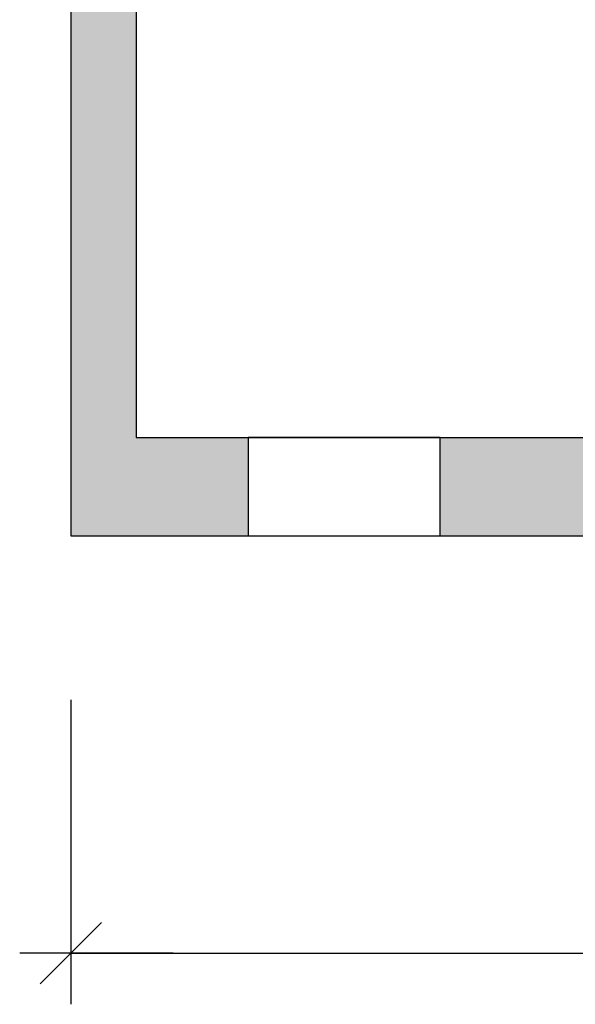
# Model space of a CAD drawing. Header units: metres. Extents: x -10.5 to 20.8, y -9 to 19.2.
# Tile 1 of 19: x -10.5 to -6.2, y -9 to -1.3. Entities that reach past the tile are written whole.
import ezdxf

# ---------------------------------------------------------------- set-up
doc = ezdxf.new("R2010")
doc.units = ezdxf.units.M
doc.header["$PDMODE"] = 65
doc.linetypes.add('AUSGEZOGEN', pattern=[0])
doc.linetypes.add('LINIE_2', pattern=[0.36, 0.2, -0.16])
for name, color, linetype, lineweight in [('XR$1$STANDARD', 7, 'Continuous', 25), ('XR$2$STANDARD', 7, 'Continuous', 25), ('XR$3$STANDARD', 7, 'Continuous', 25)]:
    doc.layers.add(name, color=color, linetype=linetype, lineweight=lineweight)
doc.dimstyles.new('_DIMSTYLE_3', dxfattribs={"dimtxt": 0.5, "dimasz": 0.8, "dimexe": 0, "dimexo": 0, "dimgap": 0.25, "dimtad": 0, "dimrnd": 0.01, "dimzin": 4, "dimdsep": 46, "dimtxsty": 'Standard', "dimblk1": 'ALL_ML_STRICH', "dimblk2": 'ALL_ML_STRICH', "dimsah": 1, "dimcen": 0, "dimadec": 0, "dimazin": 0, "dimtfac": 1, "dimtdec": 0, "dimtix": 1, "dimtmove": 2, "dimatfit": 3, "dimfxl": 1, "dimtzin": 0, "dimlwd": 0, "dimlwe": 25, "dimarcsym": 0})

# ---------------------------------------------------------------- blocks, each defined once
blk = doc.blocks.new('ALL_ML_STRICH')
at = {"color": 0, "linetype": 'ByBlock', "lineweight": -2}
for p, q in [((0, -0.5), (0, 0.5)), ((-0.3, -0.3), (0.3, 0.3)), ((-1, 0), (0.5, 0))]:
    blk.add_line(p, q, dxfattribs=at)
blk = doc.blocks.new('*D5')
at = {"layer": 'DEFPOINTS', "color": 0, "linetype": 'AUSGEZOGEN', "lineweight": 25}
for p in [(-10.1335, -5.3314), (18.1565, -5.3314), (-10.1335, -8.593)]:
    blk.add_point(p, dxfattribs=at)
at = {"layer": 'XR$3$STANDARD', "color": 0, "linetype": 'AUSGEZOGEN', "lineweight": -2}
for p, q in [((-10.1335, -6.6112), (-10.1335, -8.593)), ((18.1565, -6.6112), (18.1565, -8.593)), ((-10.1335, -8.593), (2.9712, -8.593)), ((4.7128, -8.593), (18.1565, -8.593))]:
    blk.add_line(p, q, dxfattribs=at)
at = {"layer": 'XR$3$STANDARD', "color": 0, "linetype": 'AUSGEZOGEN', "lineweight": 25, "xscale": 0.8, "yscale": 0.8, "zscale": 0.8, "rotation": 180}
blk.add_blockref('ALL_ML_STRICH', (-10.1335, -8.593), dxfattribs=at)
at = {"layer": 'XR$3$STANDARD', "color": 0, "linetype": 'AUSGEZOGEN', "lineweight": 25, "xscale": 0.8, "yscale": 0.8, "zscale": 0.8}
blk.add_blockref('ALL_ML_STRICH', (18.1565, -8.593), dxfattribs=at)
at = {"layer": 'XR$3$STANDARD', "color": 0, "linetype": 'AUSGEZOGEN', "lineweight": 25, "insert": (3.842, -8.6555), "char_height": 0.5, "width": 1.566176, "attachment_point": 5}
blk.add_mtext('\\W0.63;\\A1;{28.29\\H0.330000;\\S^ ;}', dxfattribs=at)

msp = doc.modelspace()

# ---------------------------------------------------------------- hatches: boundary and pattern name
at = {"layer": 'XR$2$STANDARD', "linetype": 'LINIE_2', "lineweight": 25}
for points in [[(-10.1335, 2.5686), (-10.1335, -5.3314), (-8.7485, -5.3314), (-8.7485, -4.5614), (-9.6235, -4.5614), (-9.6235, 1.8086), (-8.8112, 1.8086), (-8.8112, 2.3186), (-9.6235, 2.3186), (-9.6235, 2.5686)], [(-7.2485, -5.3314), (-5.7585, -5.3314), (-5.7585, -4.5614), (-7.2485, -4.5614)]]:
    msp.add_hatch(color=0, dxfattribs=at).paths.add_polyline_path(points)

# ---------------------------------------------------------------- linework, layer by layer
at = {"layer": 'XR$1$STANDARD', "color": 0, "linetype": 'AUSGEZOGEN', "lineweight": 25}
for p, q in [((-10.1335, 12.9286), (-10.1335, -5.3314)), ((-9.6235, 1.8086), (-9.6235, -4.5614)), ((-9.6235, -4.5614), (-0.3135, -4.5614)), ((-7.2485, -4.5614), (-8.7485, -4.5614)), ((-8.7485, -4.5614), (-8.7485, -5.3314)), ((-7.2485, -5.3314), (-7.2485, -4.5614)), ((-10.1335, -5.3314), (-0.3135, -5.3314)), ((-8.7485, -5.3314), (-7.2485, -5.3314))]:
    msp.add_line(p, q, dxfattribs=at)

# ---------------------------------------------------------------- dimensions: what is measured, and where the dimension line sits
at = {"layer": 'XR$3$STANDARD', "color": 0, "linetype": 'AUSGEZOGEN', "lineweight": 25}
dim = msp.add_linear_dim(base=(18.1565, -8.593), p1=(-10.1335, -6.6112), p2=(18.1565, -6.6112), dimstyle='_DIMSTYLE_3', override={"dimpost": '<>', "dimclrd": 0, "dimclre": 0, "dimclrt": 0, "dimlwd": 0, "dimlwe": 25}, dxfattribs=at)
dim.commit()
dim.dimension.update_dxf_attribs({"geometry": '*D5', "text_midpoint": (3.842, -8.6555)})

doc.saveas('drawing.dxf')
